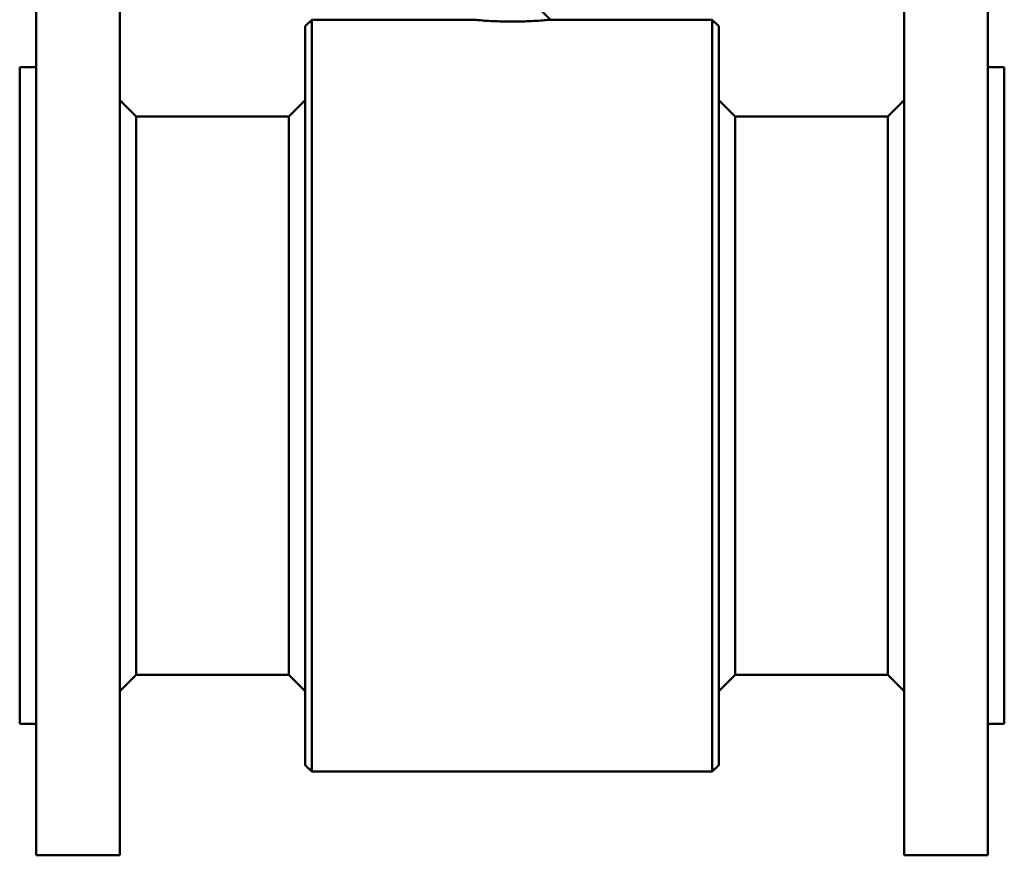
# Model space of a CAD drawing. Header units: millimetres. Extents: x 76 to 376, y 13 to 403.
# Tile 1 of 10: x 76 to 376, y 13 to 267. Entities that reach past the tile are written whole.
import ezdxf

# ---------------------------------------------------------------- set-up
doc = ezdxf.new("R2010")
doc.units = ezdxf.units.MM
doc.layers.add('Visible (ISO)', color=7, linetype='Continuous', lineweight=50)

msp = doc.modelspace()

# ---------------------------------------------------------------- linework, layer by layer
at = {"layer": 'Visible (ISO)'}
for p, q in [((80.53, 12.53), (80.53, 292.53)), ((106.03, 12.53), (106.03, 292.53)), ((345.03, 12.53), (345.03, 292.53)), ((370.53, 12.53), (370.53, 292.53)), ((162.53, 265.03), (164.53, 267.03)), ((164.53, 38.03), (164.53, 267.03)), ((164.53, 267.03), (213.77, 267.03)), ((234.53, 269.77), (237.3, 267.03)), ((237.3, 267.03), (286.53, 267.03)), ((286.53, 38.03), (286.53, 267.03)), ((288.53, 265.03), (286.53, 267.03)), ((162.53, 40.03), (162.53, 265.03)), ((288.53, 40.03), (288.53, 265.03)), ((75.53, 52.53), (75.53, 252.53)), ((75.53, 252.53), (80.53, 252.53)), ((370.53, 252.53), (375.53, 252.53)), ((375.53, 52.53), (375.53, 252.53)), ((111.03, 237.53), (106.03, 242.53)), ((157.53, 237.53), (162.53, 242.53)), ((293.53, 237.53), (288.53, 242.53)), ((340.03, 237.53), (345.03, 242.53)), ((111.03, 67.53), (111.03, 237.53)), ((111.03, 237.53), (157.53, 237.53)), ((157.53, 67.53), (157.53, 237.53)), ((293.53, 67.53), (293.53, 237.53)), ((293.53, 237.53), (340.03, 237.53)), ((340.03, 67.53), (340.03, 237.53)), ((111.03, 67.53), (106.03, 62.53)), ((111.03, 67.53), (157.53, 67.53)), ((157.53, 67.53), (162.53, 62.53)), ((293.53, 67.53), (288.53, 62.53)), ((293.53, 67.53), (340.03, 67.53)), ((340.03, 67.53), (345.03, 62.53)), ((75.53, 52.53), (80.53, 52.53)), ((370.53, 52.53), (375.53, 52.53)), ((162.53, 40.03), (164.53, 38.03)), ((288.53, 40.03), (286.53, 38.03)), ((164.53, 38.03), (286.53, 38.03)), ((80.53, 12.53), (106.03, 12.53)), ((345.03, 12.53), (370.53, 12.53))]:
    msp.add_line(p, q, dxfattribs=at)
for points, knots in [([(213.77, 267.03), (213.77, 267.03), (213.89, 267.02), (214.61, 266.95), (215.52, 266.86), (218.12, 266.67), (219.87, 266.57), (223, 266.47), (224.26, 266.45), (225.53, 266.45)], [-1.840713, -1.840713, -1.840713, -1.840713, -1.543703, -1.543703, -0.985206, -0.985206, -0.378925, -0.378925, 0, 0, 0, 0]), ([(225.53, 266.45), (227.3, 266.45), (229.06, 266.49), (232.79, 266.65), (234.61, 266.79), (236.77, 266.97), (237.3, 267.03), (237.3, 267.03)], [-7.362819, -7.362819, -7.362819, -7.362819, -6.835821, -6.835821, -6.123142, -6.123142, -5.522105, -5.522105, -5.522105, -5.522105])]:
    msp.add_open_spline(points, degree=3, knots=knots, dxfattribs=at)

doc.saveas('drawing.dxf')
